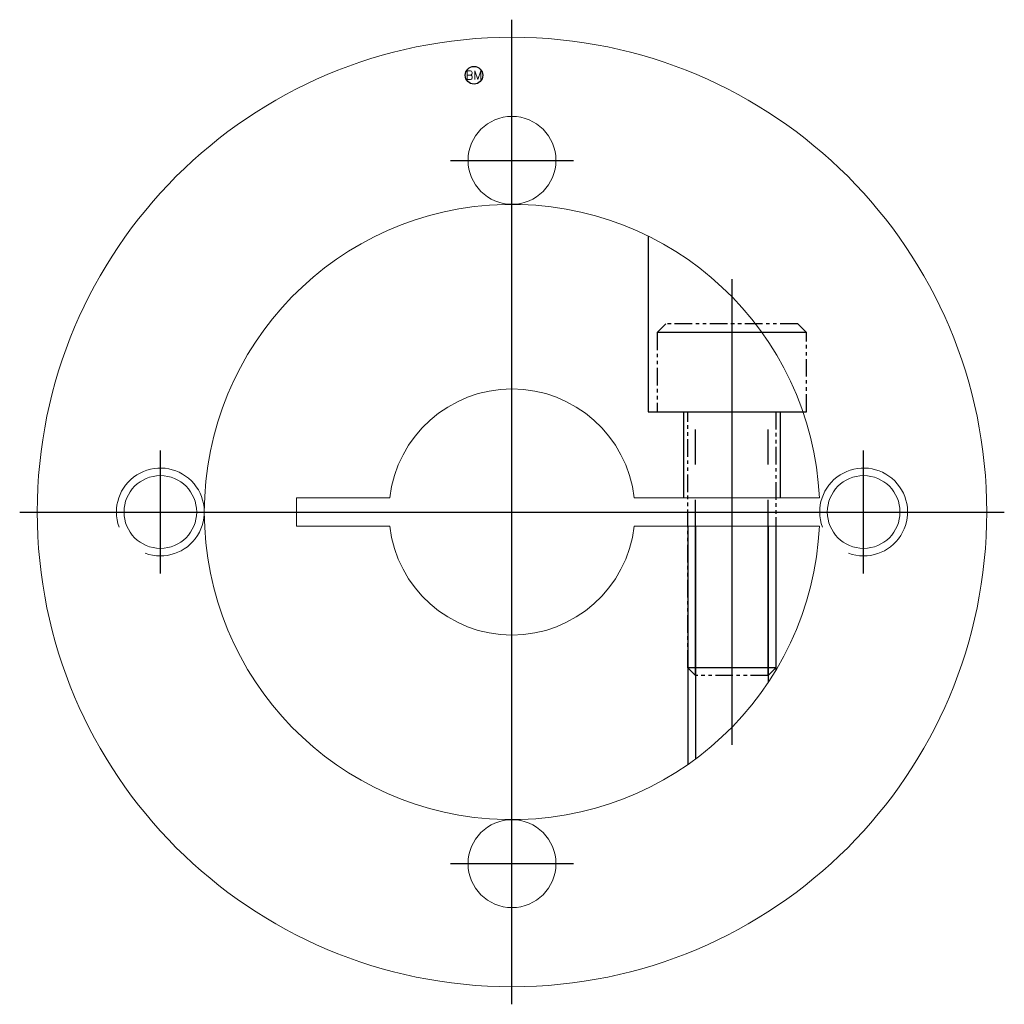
# Model space of a CAD drawing. Extents: x -104 to 123, y -28 to 28.
# Tile 1 of 2: x -104 to -48, y -28 to 28. Entities that reach past the tile are written whole.
import ezdxf
from ezdxf.enums import TextEntityAlignment as Align

# ---------------------------------------------------------------- set-up
doc = ezdxf.new("R2010")
doc.units = 0
doc.header["$LTSCALE"] = 8
for name, pattern in [('CENTER', [50.8, 31.75, -6.35, 6.35, -6.35]), ('HIDDEN', [9.525, 6.35, -3.175]), ('PHANTOM', [2.5, 1.25, -0.25, 0.25, -0.25, 0.25, -0.25])]:
    doc.linetypes.add(name, pattern=pattern)
doc.layers.get('0').update_dxf_attribs({"linetype": 'CONTINUOUS', "lineweight": 18})
for name, color, linetype in [('BOM', 6, 'CONTINUOUS'), ('CENTER', 1, 'CENTER'), ('HIDDEN', 2, 'HIDDEN'), ('PHANTOM', 6, 'PHANTOM')]:
    doc.layers.add(name, color=color, linetype=linetype)
doc.layers.add('THIN', color=3, linetype='CONTINUOUS', lineweight=5)
doc.styles.add('ADESK1', font='romans')

# ---------------------------------------------------------------- blocks, each defined once
blk = doc.blocks.new('MCLBM2')
blk.add_circle((0, 0), 0.5)
at = {"style": 'ADESK1'}
blk.add_text('BM', height=0.5, dxfattribs=at).set_placement((0, 0), align=Align.MIDDLE)
at = {"style": 'ADESK1', "flags": 1}
for tag, p in [('NAME', (0, -1)), ('ENAME', (0, -2)), ('SPEC', (0, -3)), ('MATERIAL', (0, -4)), ('QTY', (0, -5)), ('WEIGHT', (0, -6)), ('PRICE', (0, -7)), ('REMARK', (0, -8)), ('USER1', (0, -9)), ('USER2', (0, -10)), ('USER3', (0, -11)), ('USER4', (0, -12)), ('USER5', (0, -13)), ('USER6', (0, -14))]:
    blk.add_attdef(tag, p, '', height=0.5, dxfattribs=at)

msp = doc.modelspace()

# ---------------------------------------------------------------- linework, layer by layer
for p, q in [((-58.818, 0.8), (-69.346, 0.8)), ((-69.346, -0.8), (-58.818, -0.8))]:
    msp.add_line(p, q)
msp.add_lwpolyline([(-83.254, 0.8), (-88.55, 0.8), (-88.55, -0.8), (-83.254, -0.8)])
for centre, radius in [((-76.3, 0), 27), ((-76.3, 20), 2.5), ((-96.3, 0), 2.067), ((-56.3, 0), 2.067), ((-76.3, -20), 2.5)]:
    msp.add_circle(centre, radius)
for radius, start, end in [(17.5, 2.6201, 357.3799), (7, 6.5624, 173.4376), (7, 186.5624, 353.4376)]:
    msp.add_arc((-76.3, 0), radius, start, end)
at = {"layer": 'CENTER'}
for p, q in [((-76.3, -28), (-76.3, 28)), ((-76.3, 16.5), (-76.3, 23.5)), ((-79.8, 20), (-72.8, 20)), ((-63.8, 13.247), (-63.8, -13.247)), ((-96.3, -3.5), (-96.3, 3.5)), ((-56.3, -3.5), (-56.3, 3.5)), ((-104.3, 0), (-48.3, 0)), ((-99.8, 0), (-92.8, 0)), ((-59.8, 0), (-52.8, 0)), ((-76.3, -23.5), (-76.3, -16.5)), ((-79.8, -20), (-72.8, -20))]:
    msp.add_line(p, q, dxfattribs=at)
at = {"layer": 'HIDDEN'}
for p, q in [((-66.55, 5.7), (-66.55, 0.8)), ((-61.05, 5.7), (-61.05, 0.8)), ((-66.3, -0.8), (-66.3, -14.361)), ((-65.867, -0.8), (-65.867, -14.05)), ((-61.733, -0.8), (-61.733, -9.698)), ((-61.3, -0.8), (-61.3, -9.014))]:
    msp.add_line(p, q, dxfattribs=at)
msp.add_lwpolyline([(-68.55, 15.69), (-68.55, 5.7), (-59.754, 5.7)], dxfattribs=at)
at = {"layer": 'PHANTOM'}
for p, q in [((-59.55, 10.2), (-68.05, 10.2)), ((-65.867, -9.3), (-65.867, 5.7)), ((-61.733, -9.3), (-61.733, 5.7)), ((-61.3, -8.867), (-66.3, -8.867))]:
    msp.add_line(p, q, dxfattribs=at)
at = {"layer": 'PHANTOM', "ltscale": 0.1}
msp.add_lwpolyline([(-59.55, 5.7), (-59.55, 10.2), (-60.05, 10.7), (-67.55, 10.7), (-68.05, 10.2), (-68.05, 5.7)], close=True, dxfattribs=at)
msp.add_lwpolyline([(-61.3, 5.7), (-61.3, -8.867), (-61.733, -9.3), (-65.867, -9.3), (-66.3, -8.867), (-66.3, 5.7)], dxfattribs=at)
at = {"layer": 'THIN'}
for centre in [(-96.3, 0), (-56.3, 0)]:
    msp.add_arc(centre, 2.5, 250, 200, dxfattribs=at)

# ---------------------------------------------------------------- block references
at = {"layer": 'BOM'}
msp.add_blockref('MCLBM2', (-78.46, 24.84), dxfattribs=at)

doc.saveas('drawing.dxf')
